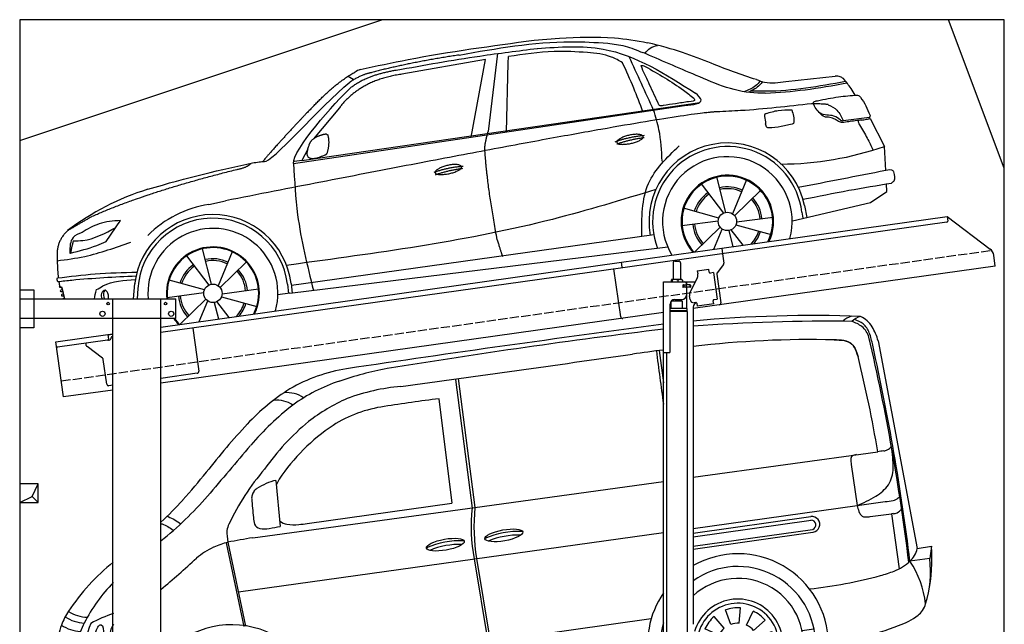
# Model space of a CAD drawing. Extents: x 199 to 6000, y -625 to 5400.
# Tile 3 of 3: x 199 to 5500, y 2144 to 5400. Entities that reach past the tile are written whole.
import ezdxf

# ---------------------------------------------------------------- set-up
doc = ezdxf.new("R2010")
doc.units = 0
doc.header["$LTSCALE"] = 10
doc.header["$MEASUREMENT"] = 0
doc.linetypes.add('GEN3', pattern=[6.25, 5, -1.25])
doc.layers.get('0').update_dxf_attribs({"linetype": 'CONTINUOUS'})
for name, color, linetype in [('3', 6, 'GEN3'), ('BREAKTHROUGH', 1, 'CONTINUOUS'), ('CAR', 1, 'CONTINUOUS'), ('SICHTBARE_KANTEN_DIN_', 7, 'CONTINUOUS')]:
    doc.layers.add(name, color=color, linetype=linetype)
doc.layers.add('AM_0', color=7, linetype='CONTINUOUS', lineweight=30)

# ---------------------------------------------------------------- blocks, each defined once
blk = doc.blocks.new('car_150_')
at = {"layer": 'CAR'}
for p, q in [((6993.7, 5277.2), (7129.2, 5288.8)), ((6796.4, 5203.8), (6750.1, 4783)), ((6731.9, 5170.4), (6283.3, 5089.2)), ((6657.9, 4752.4), (6731.9, 5170.4)), ((6848, 4782.8), (6853.7, 5152.6)), ((6853.7, 5152.6), (6855.4, 5188)), ((8349.8, 5065.2), (8614.8, 5095.9)), ((5993.7, 5075.5), (6021.3, 5060)), ((5703.5, 4603.8), (7806, 4931.3)), ((5748.6, 4619.9), (7887.1, 4949.3)), ((5948.1, 4905.6), (5809.7, 4736.5)), ((8659.8, 4857.1), (8801.1, 4877.5)), ((8805, 4869.2), (8883.2, 4720.4)), ((8891.2, 4589.9), (8883.2, 4720.4)), ((5780.5, 4681.2), (5748.6, 4619.9)), ((5748.6, 4619.9), (5707.7, 4614.5)), ((7897.5, 4510.1), (8019.3, 4353.9)), ((8033.2, 4358.3), (7982.9, 4548.5)), ((8143.1, 4534), (8068.7, 4350.5)), ((8898.1, 4478.2), (8895.6, 4518.3)), ((8079.5, 4340.6), (8219, 4479.2)), ((8810.7, 4417.6), (8898.1, 4478.2)), ((5249.2, 4379.1), (5338.8, 4399.4)), ((8391.6, 4316.2), (8810.7, 4417.6)), ((7994.7, 4327.2), (7804.9, 4378.7)), ((8442.3, 4361.7), (8446.4, 4329.7)), ((8455.6, 4397.8), (8469.1, 4334.6)), ((7795.4, 4285.5), (7991.5, 4312.9)), ((8286.5, 4333.3), (8090.4, 4305.9)), ((4697.5, 4174.8), (4774.2, 4288.5)), ((8002.4, 4278.2), (7867.9, 4144.6)), ((7969.2, 4159.6), (8013.2, 4268.3)), ((8048.7, 4260.5), (8071.6, 4173.8)), ((8127.2, 4182.1), (8062.7, 4264.8)), ((8087.2, 4291.6), (8277, 4240.1)), ((7646, 4233.7), (5761.2, 3956.2)), ((5267.2, 3949.5), (5216.9, 4139.6)), ((5689.3, 3904.2), (7721.3, 4169.7)), ((5131.5, 4101.3), (5253.2, 3945.1)), ((5377, 4125.1), (5302.6, 3941.6)), ((5313.4, 3931.7), (5452.9, 4070.3)), ((5734.4, 4063.7), (5670.2, 4054.4)), ((4463, 3925.5), (4449.3, 3931.7)), ((4478.1, 3864), (4463, 3925.5)), ((4848.5, 3866.9), (4853.3, 3950.1)), ((4871, 3924.2), (4867.7, 3867.1)), ((5228.7, 3918.3), (5038.9, 3969.8)), ((5520.5, 3924.4), (5324.3, 3897.1)), ((5676.1, 3953), (5682.6, 3903)), ((5695.3, 3956.7), (5702.3, 3904.6)), ((5761.2, 3956.2), (5696.7, 3946.7)), ((5029.4, 3876.7), (5225.5, 3904)), ((5236.4, 3869.4), (5098.3, 3732.1)), ((5321.2, 3882.8), (5511, 3831.3)), ((5689.3, 3904.2), (5624.9, 3894.7)), ((5693.6, 3903), (5693.4, 3904.4)), ((5201.8, 3747.5), (5247.2, 3859.5)), ((5282.7, 3851.6), (5306.1, 3763)), ((5362.6, 3771.4), (5296.6, 3856))]:
    blk.add_line(p, q, dxfattribs=at)
for centre in [(8041, 4309.4), (5274.9, 3900.5)]:
    blk.add_circle(centre, 49.6, dxfattribs=at)
for centre, radius, start, end in [((6122, 4949.8), 174.5, 111.2882, 121.9546), ((8042.2, 4309.4), 422.7, 12.065, 190.707), ((8307.4, 6330.9), 1710.3, 270.6601, 289.6726), ((8042.2, 4309.4), 403.4, 7.4461, 201.5292), ((8041, 4309.4), 348.9, 345.0424, 211.6777), ((8041, 4309.4), 249, 334.6275, 221.995), ((8041, 4309.4), 244.1, 333.8517, 222.7626), ((5356.2, 3104.6), 1422.1, 107.8766, 127.519), ((8041, 4309.4), 186.2, 124.7762, 163.2667), ((8041, 4309.4), 176.5, 124.6018, 163.1816), ((8041, 4309.4), 186.2, 64.7762, 103.2667), ((8041, 4309.4), 176.5, 64.6018, 103.1816), ((8041, 4309.4), 176.5, 4.6018, 43.1816), ((8041, 4309.4), 186.2, 4.7762, 43.2667), ((5347.7, 3787.7), 599.5, 99.4563, 135.2463), ((5274.9, 3900.5), 424.2, 7.6054, 174.1435), ((5274.9, 3900.5), 404.6, 7.4461, 176.652), ((8041, 4309.4), 186.2, 184.7762, 223.2667), ((8041, 4309.4), 176.5, 184.6018, 223.1816), ((5274.9, 3900.5), 350, 344.7595, 185.4081), ((8041, 4309.4), 176.5, 316.6896, 343.1816), ((8041, 4309.4), 186.2, 320.3371, 343.2667), ((5274.9, 3900.5), 250, 334.2204, 187.3999), ((5274.9, 3900.5), 246.4, 333.6424, 187.5031), ((5274.9, 3900.5), 186.2, 64.7762, 103.2667), ((5274.9, 3900.5), 186.2, 124.7762, 163.2667), ((5274.9, 3900.5), 176.5, 124.6018, 163.1816), ((5274.9, 3900.5), 176.5, 64.6018, 103.1816), ((5274.9, 3900.5), 186.2, 4.7762, 43.2667), ((5274.9, 3900.5), 176.5, 4.6018, 43.1816), ((5274.9, 3900.5), 186.2, 184.7762, 223.2667), ((5274.9, 3900.5), 176.5, 184.6018, 223.1816), ((5274.9, 3900.5), 176.5, 315.6124, 343.1816), ((5274.9, 3900.5), 186.2, 319.3932, 343.2667), ((5274.9, 3900.5), 250, 213.2019, 222.6786), ((5274.9, 3900.5), 246.4, 213.7482, 223.2566), ((5274.9, 3900.5), 350, 217.4387, 217.626)]:
    blk.add_arc(centre, radius, start, end, dxfattribs=at)
for centre, major_axis, ratio, start_param, end_param in [((4699.7, 3882.5), (4.4, -29.4), 0.870747, 3.078863, 5.190641), ((4699.8, 3882.5), (-4.4, 29.6), 0.439627, 4.05108, 8.39242), ((4699.7, 3882.6), (4.4, -29.5), 0.784824, 3.019947, 3.143719)]:
    blk.add_ellipse(centre, major_axis=major_axis, ratio=ratio, start_param=start_param, end_param=end_param, dxfattribs=at)
for points, degree, knots in [([(7129.2, 5288.8), (7228.1, 5294.9), (7387.4, 5304.7), (7544.3, 5278.3), (7603.8, 5268.4)], 3, [0, 0, 0, 0, 296.050466, 476.332401, 476.332401, 476.332401, 476.332401]), ([(6058.7, 5112.4), (6144.2, 5131.5), (6453.2, 5200.5), (6766.8, 5245), (6993.6, 5277.2)], 3, [0, 0, 0, 0, 262.813629, 949.636575, 949.636575, 949.636575, 949.636575]), ([(6590.3, 5194.3), (6790.1, 5231.4), (7055.2, 5280.6), (7323.2, 5267.8), (7389.2, 5264.7)], 3, [0, 0, 0, 0, 605.994997, 803.781644, 803.781644, 803.781644, 803.781644]), ([(7010.2, 5233), (7130.8, 5242.4), (7438, 5266.3), (7702.5, 5100), (7863.2, 4999)], 3, [0, 0, 0, 0, 355.261483, 904.814862, 904.814862, 904.814862, 904.814862]), ([(7389.2, 5264.7), (7420.8, 5260.7), (7486.1, 5252.6), (7547.1, 5227.9), (7578.6, 5215.1)], 3, [0, 0, 0, 0, 95.129403, 196.544102, 196.544102, 196.544102, 196.544102]), ([(7590.1, 5210.4), (7598.8, 5221.2), (7616.6, 5243), (7643.8, 5250.6), (7657.5, 5254.4)], 3, [0, 0, 0, 0, 40.483158, 82.304269, 82.304269, 82.304269, 82.304269]), ([(8191, 5074.7), (8107.9, 5098.3), (7930.3, 5167), (7746.4, 5237.4), (7603.8, 5268.4)], 3, [5.571538, 5.571538, 5.571538, 5.571538, 32.165526, 64.936902, 64.936902, 64.936902, 64.936902]), ([(6252.1, 5110.1), (6401.8, 5138.2), (6653.7, 5185.6), (6907.8, 5219.4), (7011, 5233.1)], 3, [0, 0, 0, 0, 456.745059, 768.877533, 768.877533, 768.877533, 768.877533]), ([(7280.4, 5213.4), (7220.4, 5216.3), (7078, 5223.2), (6937, 5200.9), (6855.4, 5188)], 3, [0, 0, 0, 0, 179.578451, 426.729981, 426.729981, 426.729981, 426.729981]), ([(7469.5, 5159.8), (7450.1, 5170.8), (7392.1, 5203.7), (7325, 5209.6), (7280.4, 5213.4)], 3, [0, 0, 0, 0, 66.345015, 198.470892, 198.470892, 198.470892, 198.470892]), ([(8238.8, 5002.4), (8225.9, 5001.9), (8097.3, 4997.4), (7874.9, 5091.2), (7673.8, 5175.3), (7578.6, 5215.1)], 3, [0, 0, 0, 0, 38.601997, 385.248101, 697.121472, 697.121472, 697.121472, 697.121472]), ([(7582.2, 4896.4), (7565.7, 4939), (7531.3, 5028.2), (7490.7, 5114.7), (7469.5, 5159.8)], 3, [0, 0, 0, 0, 136.989327, 286.582756, 286.582756, 286.582756, 286.582756]), ([(7575.1, 5131.1), (7572.7, 5136.8), (7566.4, 5151.1), (7582.7, 5144.2), (7592.5, 5140)], 3, [0, 0, 0, 0, 14.214257, 36.026738, 36.026738, 36.026738, 36.026738]), ([(7668, 4935.3), (7650.2, 4969.8), (7620.8, 5036.6), (7588.5, 5099.8), (7575.1, 5131.1)], 3, [2.591518, 2.591518, 2.591518, 2.591518, 14.396583, 24.038621, 24.038621, 24.038621, 24.038621]), ([(7592.5, 5140), (7663.4, 5100.7), (7754.6, 5050.2), (7836.7, 4986.2), (7855.1, 4971.8)], 3, [0, 0, 0, 0, 242.296972, 312.074439, 312.074439, 312.074439, 312.074439]), ([(8659.2, 5083.2), (8653.8, 5087.2), (8640.8, 5096.8), (8624.4, 5096.2), (8614.8, 5095.9)], 3, [0, 0, 0, 0, 19.609343, 47.348199, 47.348199, 47.348199, 47.348199]), ([(8213.4, 5067), (8204.8, 5057.5), (8180.8, 5030.7), (8147.4, 5016.7), (8125.8, 5007.6)], 3, [0, 0, 0, 0, 37.936628, 106.922734, 106.922734, 106.922734, 106.922734]), ([(8224.6, 5063.8), (8219.5, 5057.3), (8207.5, 5042.1), (8182.3, 5022), (8161, 5011.9), (8149.7, 5006.6)], 3, [0, 0, 0, 0, 24.71914, 58.083873, 95.394075, 95.394075, 95.394075, 95.394075]), ([(8163.6, 5014.3), (8190.3, 5013.8), (8360.5, 5010.7), (8528.5, 5042.5), (8670.3, 5069.3)], 3, [0, 0, 0, 0, 79.824219, 510.28314, 510.28314, 510.28314, 510.28314]), ([(8191, 5074.7), (8205.8, 5069.3), (8256.7, 5050.7), (8311.1, 5059.2), (8349.8, 5065.2)], 3, [0, 0, 0, 0, 46.804205, 160.961784, 160.961784, 160.961784, 160.961784]), ([(8240.9, 5001), (8312.1, 5006.7), (8458.8, 5018.5), (8603.3, 5046.3), (8677.8, 5060.7)], 3, [0, 0, 0, 0, 213.973217, 441.202015, 441.202015, 441.202015, 441.202015]), ([(8723.8, 4994.4), (8716.5, 5006.5), (8697.8, 5038.1), (8673.9, 5066), (8659.2, 5083.2)], 3, [0, 0, 0, 0, 42.278278, 110.016544, 110.016544, 110.016544, 110.016544]), ([(7806, 4931.3), (7851.9, 4937.1), (7921.3, 4946), (7877.9, 4985.6), (7863.2, 4999)], 3, [0, 0, 0, 0, 93.644646, 141.842533, 141.842533, 141.842533, 141.842533]), ([(8521.1, 4963.5), (8558.7, 4971.4), (8629.4, 4986.3), (8701.3, 4992.4), (8734.9, 4995.3)], 3, [0, 0, 0, 0, 115.283952, 216.335245, 216.335245, 216.335245, 216.335245]), ([(8734.9, 4995.3), (8735.5, 4995.3), (8742.3, 4994.7), (8774, 4959.5), (8789.9, 4921.4), (8803.6, 4888.9)], 3, [0, 0, 0, 0, 1.734697, 20.495648, 128.700618, 128.700618, 128.700618, 128.700618]), ([(7690.7, 4930.9), (7682.9, 4929), (7673.3, 4926.7), (7668.9, 4934), (7668, 4935.3)], 3, [0, 0, 0, 0, 20.033107, 24.561149, 24.561149, 24.561149, 24.561149]), ([(7827.4, 4952.7), (7804.1, 4948.8), (7758.6, 4941.2), (7712.9, 4934.3), (7690.7, 4930.9)], 3, [0, 0, 0, 0, 70.948783, 138.444185, 138.444185, 138.444185, 138.444185]), ([(7855.1, 4971.8), (7856.9, 4969.4), (7866.6, 4956.8), (7844.9, 4954.5), (7827.4, 4952.7)], 3, [0, 0, 0, 0, 8.218705, 42.579443, 42.579443, 42.579443, 42.579443]), ([(8489.1, 4946.9), (8362.2, 4931.3), (8192.7, 4910.5), (8022.3, 4901.3), (7979.4, 4899)], 3, [0, 0, 0, 0, 383.276615, 511.9713, 511.9713, 511.9713, 511.9713]), ([(8499.4, 4953.2), (8499.6, 4954.1), (8500.1, 4956.8), (8502.7, 4957.8), (8504.4, 4958.4)], 3, [0, 0, 0, 0, 2.821477, 7.666518, 7.666518, 7.666518, 7.666518]), ([(8514.3, 4920.1), (8507.6, 4929.7), (8500.3, 4940.1), (8499.5, 4952.2), (8499.4, 4953.2)], 3, [0, 0, 0, 0, 33.566473, 36.446484, 36.446484, 36.446484, 36.446484]), ([(8504.4, 4958.4), (8507.8, 4959.8), (8513.2, 4962), (8519, 4963.1), (8521.1, 4963.5)], 3, [0, 0, 0, 0, 10.993467, 17.505662, 17.505662, 17.505662, 17.505662]), ([(8578.5, 4942.4), (8595.8, 4933.8), (8633.1, 4915.4), (8650.5, 4877.5), (8659.8, 4857.1)], 3, [0, 0, 0, 0, 56.143574, 121.02194, 121.02194, 121.02194, 121.02194]), ([(7687.8, 4631.1), (7684.2, 4688.1), (7678.4, 4781.5), (7650.4, 4870.6), (7639.4, 4905.3)], 3, [0, 0, 0, 0, 170.454794, 279.374153, 279.374153, 279.374153, 279.374153]), ([(8245.8, 4892.2), (8242.8, 4891.2), (8235.4, 4888.9), (8236.5, 4880.8), (8237.1, 4876.1)], 3, [0, 0, 0, 0, 8.69426, 20.870259, 20.870259, 20.870259, 20.870259]), ([(8244.9, 4892.1), (8266.5, 4899), (8311.3, 4913.4), (8358.3, 4912.8), (8382.6, 4912.4)], 3, [0, 0, 0, 0, 67.706114, 140.005181, 140.005181, 140.005181, 140.005181]), ([(8382.6, 4912.4), (8386.9, 4901.5), (8396, 4877.8), (8394.2, 4852.5), (8393.3, 4838.9)], 3, [0, 0, 0, 0, 34.900949, 75.090232, 75.090232, 75.090232, 75.090232]), ([(8645.2, 4860.1), (8634.4, 4868.9), (8603, 4892.4), (8542.9, 4879.7), (8521, 4910.7), (8514.3, 4920.1)], 3, [0.658544, 0.658544, 0.658544, 0.658544, 4.748765, 12.290755, 15.589596, 15.589596, 15.589596, 15.589596]), ([(8581.1, 4874.9), (8574.1, 4874.8), (8553.6, 4874.6), (8539.3, 4890.4), (8529.9, 4900.7)], 3, [0, 0, 0, 0, 20.376363, 59.606847, 59.606847, 59.606847, 59.606847]), ([(8803.6, 4888.9), (8804.6, 4886.7), (8806.7, 4882.3), (8803, 4879.1), (8801.1, 4877.5)], 3, [0, 0, 0, 0, 6.560892, 13.117252, 13.117252, 13.117252, 13.117252]), ([(8260.3, 4814.7), (8256.8, 4815.3), (8246, 4817.1), (8244, 4829), (8242.7, 4837)], 3, [0, 0, 0, 0, 9.934216, 31.059147, 31.059147, 31.059147, 31.059147]), ([(8393.3, 4838.9), (8371.3, 4832.7), (8327.5, 4820.2), (8282.1, 4816.4), (8259.4, 4814.5)], 3, [0, 0, 0, 0, 68.25117, 136.398239, 136.398239, 136.398239, 136.398239]), ([(8629.7, 4855.7), (8623.1, 4860), (8608.2, 4869.6), (8590.8, 4873), (8581.1, 4874.9)], 3, [0, 0, 0, 0, 23.382166, 52.652276, 52.652276, 52.652276, 52.652276]), ([(8664.2, 4847.7), (8660, 4847.2), (8647.9, 4845.9), (8636.9, 4851.8), (8629.7, 4855.7)], 3, [0, 0, 0, 0, 12.334473, 36.077303, 36.077303, 36.077303, 36.077303]), ([(8645.2, 4860.1), (8647, 4858.9), (8651.5, 4856.3), (8656.7, 4856.7), (8659.8, 4857.1)], 3, [0.11133, 0.11133, 0.11133, 0.11133, 0.733961, 1.64284, 1.64284, 1.64284, 1.64284]), ([(8752.5, 4860.5), (8727.9, 4857.2), (8698.8, 4853.2), (8669.8, 4848.6), (8664.2, 4847.7)], 3, [0, 0, 0, 0, 7.10149, 8.807008, 8.807008, 8.807008, 8.807008]), ([(8759.3, 4861.5), (8751.5, 4860.6), (8734.7, 4858.6), (8743.2, 4843.3), (8747.8, 4835.1)], 3, [0, 0, 0, 0, 18.78232, 40.52492, 40.52492, 40.52492, 40.52492]), ([(8747.8, 4835.1), (8762.5, 4811.6), (8789.4, 4768.5), (8811, 4722.5), (8820.8, 4701.6)], 3, [0, 0, 0, 0, 83.27798, 152.299671, 152.299671, 152.299671, 152.299671]), ([(8757.3, 4861.2), (8766.9, 4862.5), (8782.9, 4864.6), (8798.7, 4867.9), (8805, 4869.2)], 3, [0, 0, 0, 0, 29.138804, 48.348385, 48.348385, 48.348385, 48.348385]), ([(7442.5, 4729.7), (7440.4, 4737.7), (7458.8, 4757), (7537.7, 4789), (7634.5, 4769.9), (7553.7, 4725.9), (7469.8, 4714.2), (7444.6, 4721.7), (7442.5, 4729.7)], 5, [0, 0, 0, 0, 0, 0, 0.300106, 0.500106, 0.700106, 1, 1, 1, 1, 1, 1]), ([(7581.1, 4224.1), (7579.8, 4324.9), (7577.1, 4516.8), (7713.1, 4650.8), (7777.7, 4714.5)], 3, [0, 0, 0, 0, 288.299349, 549.189347, 549.189347, 549.189347, 549.189347]), ([(5483, 4604.3), (5494.7, 4606.5), (5516.1, 4610.4), (5537.7, 4612.2), (5547.5, 4613)], 3, [0, 0, 0, 0, 35.619977, 65.088393, 65.088393, 65.088393, 65.088393]), ([(5703.5, 4603.8), (5709.3, 4511.2), (5723.7, 4280), (5781.3, 4055.4), (5815.9, 3920.7)], 3, [0, 0, 0, 0, 277.59112, 693.570767, 693.570767, 693.570767, 693.570767]), ([(6465.7, 4559.3), (6463.6, 4567.3), (6482, 4586.6), (6560.8, 4618.6), (6657.6, 4599.5), (6576.9, 4555.6), (6492.9, 4543.8), (6467.7, 4551.3), (6465.7, 4559.3)], 5, [0, 0, 0, 0, 0, 0, 0.300106, 0.500106, 0.700106, 1, 1, 1, 1, 1, 1]), ([(8935.7, 4582.7), (8934.4, 4584.7), (8925.5, 4598.3), (8907, 4593.8), (8891.2, 4589.9)], 3, [0, 0, 0, 0, 6.947087, 47.332504, 47.332504, 47.332504, 47.332504]), ([(8922.6, 4523), (8927.9, 4526.8), (8946.9, 4540.2), (8940.4, 4564.9), (8935.7, 4582.7)], 3, [0, 0, 0, 0, 18.607322, 66.126339, 66.126339, 66.126339, 66.126339]), ([(8446.2, 4431.7), (8528.5, 4449), (8686.8, 4482.3), (8846.1, 4509.8), (8922.6, 4523)], 3, [0, 0, 0, 0, 252.396589, 485.064773, 485.064773, 485.064773, 485.064773]), ([(7654.8, 4478.5), (7470.6, 4420.5), (6844.5, 4223.3), (6193.7, 4129.8), (5734.4, 4063.7)], 3, [0, 0, 0, 0, 579.00444, 1967.110779, 1967.110779, 1967.110779, 1967.110779]), ([(4521.8, 4177.7), (4538.5, 4177.9), (4619.5, 4178.7), (4691.9, 4219.3), (4749.3, 4251.6)], 3, [0, 0, 0, 0, 49.860743, 241.440865, 241.440865, 241.440865, 241.440865]), ([(4774.2, 4288.5), (4734.9, 4285.3), (4660.9, 4279.4), (4597.6, 4240.9), (4567.9, 4222.9)], 3, [0, 0, 0, 0, 116.380747, 219.102854, 219.102854, 219.102854, 219.102854]), ([(4567.9, 4222.9), (4549.3, 4215.3), (4503.1, 4196.4), (4503, 4144.5), (4502.9, 4113.4)], 3, [0, 0, 0, 0, 55.914644, 138.985336, 138.985336, 138.985336, 138.985336]), ([(4435.2, 4069.4), (4484.9, 4076.4), (4620.6, 4095.5), (4749.3, 4143.2), (4831, 4173.4)], 3, [0, 0, 0, 0, 150.106975, 410.193991, 410.193991, 410.193991, 410.193991]), ([(4506.8, 4110.9), (4554.4, 4123.4), (4619.5, 4140.5), (4680.9, 4167.5), (4697.5, 4174.8)], 3, [0, 0, 0, 0, 147.159719, 201.348086, 201.348086, 201.348086, 201.348086]), ([(4434.3, 4093), (4435.5, 4060.6), (4436.9, 4022.1), (4441.6, 3983.8), (4442.4, 3977.7)], 3, [0, 0, 0, 0, 97.108013, 115.616313, 115.616313, 115.616313, 115.616313]), ([(4502.9, 4113.4), (4502.8, 4112.3), (4502.6, 4109.8), (4505.2, 4110.5), (4506.8, 4110.9)], 3, [0, 0, 0, 0, 2.598862, 6.284951, 6.284951, 6.284951, 6.284951]), ([(4439.9, 3955.5), (4438, 3959.3), (4434.5, 3966.3), (4436.7, 3973.7), (4437.7, 3977.1)], 3, [0, 0, 0, 0, 12.224254, 22.465372, 22.465372, 22.465372, 22.465372]), ([(4437.7, 3977.1), (4505, 3985.7), (4647.1, 4004), (4790.2, 4009.1), (4865.6, 4011.8)], 3, [0, 0, 0, 0, 203.297538, 429.475842, 429.475842, 429.475842, 429.475842]), ([(4860.2, 3989.6), (4745.2, 3983.2), (4604.7, 3975.4), (4465.2, 3958.6), (4439.9, 3955.5)], 3, [0, 0, 0, 0, 345.382791, 421.716813, 421.716813, 421.716813, 421.716813]), ([(4452, 3925), (4451.6, 3925.3), (4449.8, 3926.3), (4449.6, 3929.2), (4449.4, 3931.1), (4449.3, 3931.7)], 3, [0, 0, 0, 0, 1.427923, 5.828292, 7.478143, 7.478143, 7.478143, 7.478143]), ([(4455.1, 3908.2), (4455.8, 3910.1), (4457.4, 3914.2), (4466.6, 3914.3), (4462.3, 3926.1), (4455.8, 3925.4), (4452, 3925)], 3, [0, 0, 0, 0, 5.656821, 12.3267, 20.012637, 30.346325, 30.346325, 30.346325, 30.346325]), ([(4648.5, 3915.5), (4659.8, 3922.6), (4721.6, 3961.3), (4796, 3967.3), (4856.8, 3972.2)], 3, [0, 0, 0, 0, 39.727462, 217.617343, 217.617343, 217.617343, 217.617343]), ([(4457.8, 3901.6), (4457.4, 3901.8), (4455.6, 3902.8), (4455.4, 3905.7), (4455.1, 3907.7), (4455.1, 3908.2)], 3, [0, 0, 0, 0, 1.427923, 5.828292, 7.478143, 7.478143, 7.478143, 7.478143]), ([(4461, 3884.9), (4461.7, 3886.7), (4463.2, 3890.7), (4472.4, 3890.8), (4468.1, 3902.7), (4461.5, 3902), (4457.8, 3901.6)], 3, [0, 0, 0, 0, 5.495934, 12.165813, 19.85175, 30.185438, 30.185438, 30.185438, 30.185438]), ([(4463.7, 3878.2), (4463.2, 3878.5), (4461.5, 3879.5), (4461.3, 3882.4), (4461, 3884.3), (4461, 3884.9)], 3, [0, 0, 0, 0, 1.427923, 5.828292, 7.478143, 7.478143, 7.478143, 7.478143]), ([(4467.9, 3864), (4468.3, 3864.8), (4470.3, 3867.4), (4478.3, 3867.4), (4474, 3879.3), (4467.4, 3878.6), (4463.7, 3878.2)], 3, [2.682731, 2.682731, 2.682731, 2.682731, 5.656821, 12.3267, 20.012637, 30.346325, 30.346325, 30.346325, 30.346325])]:
    blk.add_open_spline(points, degree=degree, knots=knots, dxfattribs=at)
for points, degree in [([(6590.3, 5194.3), (6342.2, 5155.3), (6121.6, 5097.1)], 2), ([(7639.4, 4905.3), (7594.8, 5000.9), (7550.3, 5096.5), (7505.7, 5192.1)], 3), ([(5803.2, 4907.4), (5922.7, 5036.5), (6029.7, 5097.9)], 2), ([(6284.4, 5088.8), (6061.8, 5056.7), (5948.1, 4905.6)], 2), ([(6123.2, 5096.2), (6065.8, 5086.5), (6002.6, 5043)], 2), ([(6013, 5017.6), (6096.2, 5083.6), (6251.3, 5110.3)], 2), ([(5547.5, 4613), (5577.3, 4598.4), (5843.2, 4907.6), (6002.6, 5043)], 3), ([(5703.8, 4603.3), (5695, 4674.1), (5922.8, 4934.4), (6013, 5017.6)], 3), ([(8578.5, 4942.4), (8576.8, 4945.2), (8489.1, 4946.9)], 2), ([(7979.4, 4899), (7725, 4888.3), (5338.8, 4399.4)], 2), ([(5803.2, 4907.4), (5732.5, 4835), (5644.3, 4736.7), (5532.9, 4612.6), (5539.4, 4612.3)], 4), ([(8237.1, 4876.1), (8239, 4863.1), (8240.8, 4850), (8242.7, 4837)], 3), ([(8805, 4869.2), (8803.7, 4871.9), (8802.4, 4874.7), (8801.1, 4877.5)], 3), ([(6732.8, 4687.3), (6731.1, 4718.4), (6750.1, 4783)], 2), ([(5785.9, 4700), (5794.1, 4735.6), (5837.6, 4753)], 2), ([(5837.6, 4753), (5865, 4763.1), (5877.9, 4763.9)], 2), ([(5877.9, 4763.9), (5884.9, 4758.8), (5887.3, 4759.1)], 2), ([(5883.9, 4659.5), (5901.1, 4713.7), (5887.3, 4759.1)], 2), ([(7432.9, 4733.6), (7502, 4760.2), (7591.2, 4770)], 2), ([(7441.9, 4722), (7513, 4747.3), (7590.2, 4757.9)], 2), ([(5871.8, 4649.8), (5747.2, 4591.7), (5785.9, 4700)], 2), ([(6803, 4201), (6743.7, 4508.9), (6732.8, 4687.3)], 2), ([(5871.8, 4649.8), (5877.4, 4652.5), (5883.9, 4659.5)], 2), ([(4622.5, 4310.5), (4903.3, 4440.5), (5399.6, 4569.1)], 2), ([(4919.6, 4458.1), (5131.9, 4523.6), (5319.2, 4569), (5483, 4604.3)], 3), ([(5399.6, 4569.1), (5453.7, 4579.5), (5474.4, 4601.9)], 2), ([(6460.2, 4561.7), (6532.3, 4589.4), (6615.8, 4595.9)], 2), ([(6467.2, 4548.7), (6538.3, 4574), (6615.5, 4584.7)], 2), ([(8891.2, 4589.9), (8734.4, 4558.1), (8577.5, 4526.3), (8420.6, 4494.5)], 3), ([(4622.5, 4310.5), (4492.9, 4233.7)], 1), ([(4492.9, 4233.7), (4430.6, 4178.8), (4434.3, 4093)], 2), ([(6803, 4201), (6822.6, 4138.3), (6831.4, 4112.8)], 2), ([(4521.8, 4177.7), (4507.9, 4132), (4508.6, 4113.8)], 2), ([(4508.6, 4113.8), (4511.9, 4114.1), (4510.2, 4111.7)], 2), ([(4445.5, 3956.2), (4446.7, 3948), (4448, 3939.9), (4449.3, 3931.7)], 3), ([(4637.5, 3865.3), (4639.1, 3881.6), (4643.8, 3898.6), (4648.5, 3915.5)], 3)]:
    blk.add_open_spline(points, degree=degree, dxfattribs=at)
blk = doc.blocks.new('Van210_OG')
at = {"layer": 'CAR'}
for p, q in [((42284.5, 5794.3), (42494.5, 4676.3)), ((41105.3, 5742.6), (41128.4, 5569.5)), ((40008.3, 5587.4), (40098.9, 4893.4)), ((40022.9, 5591.3), (40113.5, 4897.3)), ((39920.2, 5483.5), (39989.6, 4921.7)), ((41288.4, 5060.3), (42281.9, 5198.1)), ((42139.7, 5129.2), (42171, 4908.2)), ((39042.7, 5042.4), (39065.7, 4795.8)), ((40113.5, 4897.3), (41128.4, 5038.1)), ((42171, 4908.2), (42322, 4929.2)), ((38917.5, 4734.3), (40113.5, 4897.3)), ((39210.5, 4810.6), (39989.6, 4921.7)), ((41288.4, 4785.1), (42171, 4908.2)), ((41288.4, 4759.5), (41921.1, 4848.4)), ((41288.4, 4739.9), (41922.9, 4829.1)), ((42241.7, 4848.2), (42355.2, 4863.1)), ((42365.8, 4864.3), (42355.4, 4863.1)), ((42355.4, 4863.1), (42397.6, 4567.6)), ((41288.4, 4689.3), (41931.3, 4779.7)), ((38840.5, 4443.7), (41128.4, 4762.8)), ((41288.4, 4673.7), (41932.9, 4764.2)), ((38774.1, 4708.1), (38869.1, 4257.1)), ((38783.7, 4710.7), (38878.9, 4258.7)), ((42494.5, 4676.3), (42570.9, 4689.3)), ((42570.9, 4689.3), (42562, 4622)), ((40110.3, 4620.6), (40183.7, 4176)), ((40122.1, 4622.8), (40195.5, 4177.6)), ((42562, 4622), (42455.4, 4607.7)), ((41536.7, 4274.2), (41542.5, 4357.2)), ((39216.5, 4040.4), (41062, 4299)), ((41455.3, 4246.9), (41400.7, 4309.7)), ((41490.5, 4267.7), (41462.1, 4345.9)), ((41576.3, 4264), (41611.5, 4339.4)), ((41427.2, 4209.7), (41351.8, 4244.8)), ((41613.6, 4235.9), (41676.4, 4290.4)), ((41875.2, 4235.7), (41937.8, 4244.5)), ((41634.4, 4200.6), (41712.5, 4229.1)), ((41111.5, 4143.2), (41128.4, 4145.6)), ((41416.9, 4170.1), (41334, 4175.9)), ((41640.9, 4154.4), (41723.8, 4148.6)), ((39279.5, 3886.1), (41043.7, 4134)), ((41423.4, 4123.9), (41345.3, 4095.4)), ((41444.2, 4088.6), (41381.4, 4034)), ((41630.6, 4114.8), (41706, 4079.6)), ((39222.3, 3786.6), (41126.7, 4054.3)), ((41481.5, 4060.5), (41458.3, 4010.9)), ((41521.1, 4050.3), (41518.9, 4019.4)), ((41567.3, 4056.8), (41577.9, 4027.7)), ((41602.5, 4077.5), (41638.5, 4036.2)), ((38813, 3892.2), (38818.8, 3975.2)), ((38731.5, 3864.9), (38676.9, 3927.7)), ((38766.7, 3885.7), (38738.3, 3963.9)), ((38852.6, 3881.9), (38887.7, 3957.3)), ((37883.3, 3904.3), (37899.6, 3850.4)), ((38889.8, 3853.8), (38952.6, 3908.4)), ((39148.5, 3867.3), (39210.4, 3876)), ((38703.4, 3827.6), (38628, 3862.8)), ((38910.6, 3818.6), (38988.8, 3847.1)), ((38693.2, 3788), (38610.2, 3793.8)), ((38917.1, 3772.4), (39000.1, 3766.6)), ((38423.7, 3739.5), (38454.2, 3743.8)), ((38699.7, 3741.8), (38621.5, 3713.4)), ((38906.8, 3732.8), (38982.2, 3697.6)), ((38720.4, 3706.6), (38657.6, 3652)), ((38757.7, 3678.5), (38734.2, 3628)), ((38797.3, 3668.3), (38795.1, 3636.6)), ((38843.5, 3674.7), (38854.4, 3644.9)), ((38878.8, 3695.5), (38915.3, 3653.5))]:
    blk.add_line(p, q, dxfattribs=at)
for centre in [(41528.9, 4162.2), (38805.1, 3780.2)]:
    blk.add_circle(centre, 49.9, dxfattribs=at)
for centre, radius, start, end in [((54895.3, -98307.8), 105097.5, 97.52689, 98.466131), ((41924, -772.4), 6703.6, 87.72813, 95.44056), ((42006.3, -3472.9), 9373.6, 89.16533, 94.39229), ((42171.1, 5817.9), 113.4, 105.4869, 132.8758), ((42220.2, 5816.4), 113.7, 105.5227, 132.84), ((42055.8, 5663.3), 252, 55.8913, 69.7914), ((42069.2, 5697.9), 230.5, 54.6286, 67.2938), ((42124.7, 5790.3), 150.4, 32.4651, 64.3656), ((42134.7, 5801.9), 108.1, 19.7524, 51.0364), ((45662.5, -31179.6), 37313.9, 96.97939, 99.28709), ((42122.9, 5782.5), 116.1, 15.8283, 50.3201), ((41841.4, 5694.6), 420.4, 10.5281, 20.0004), ((41957.4, 5699.3), 340.6, 16.1943, 30.2797), ((41918.4, 508.8), 5292.9, 88.6039, 96.8361), ((42042.8, 5410.5), 389.7, 81.7249, 89.3292), ((42083.4, 5692.2), 105.1, 63.9725, 81.5422), ((42100.3, 5730.2), 63.5, 27.4601, 62.8127), ((31215.2, 3239.4), 11316.2, 6.91926, 13.15398), ((41991.2, -1308.7), 7106.7, 96.97354, 98.32498), ((73749.2, 9946.3), 32928.7, 187.33791, 187.84104), ((41930.7, 5643.8), 253.9, 15.0828, 27.1264), ((30262.4, 3103.9), 12285.4, 7.03105, 12.54044), ((1028, 288131.4), 285217.8, 277.795603, 278.048607), ((35604.2, 4080.8), 6770.6, 9.4987, 13.92232), ((39561.4, 4770.5), 885, 99.0442, 120.0996), ((39970.3, 3869.5), 1806.1, 100.5036, 109.0474), ((39656.7, 4739.4), 881.6, 108.0347, 126.3669), ((39724.7, 4568.5), 1142.3, 122.104, 137.0807), ((39103.6, 5362.1), 153.8, 55.0958, 96.4772), ((39818.9, 4417.8), 1136.5, 95.2544, 110.2682), ((39047.6, 5317.7), 157.4, 56.7316, 95.8432), ((39857.3, 4523.1), 1053.5, 114.2129, 127.3852), ((41309.3, -5311.5), 10884, 97.33241, 98.89768), ((40118.9, 4188.4), 1600, 127.9963, 139.2626), ((39724.3, 4749.8), 698.7, 98.1144, 122.4174), ((40091.8, 4317.2), 1360.9, 129.9668, 144.685), ((41774.4, 2666.3), 3938.6, 137.0939, 142.0721), ((39932.1, 4467), 1049.1, 123.722, 146.2062), ((112437.2, -57317.3), 96536.1, 139.613796, 139.826749), ((42447.7, 4040.4), 1169.5, 96.5425, 98.15), ((42306.2, 5266), 64.2, 277.3619, 294.8005), ((42296.9, 5275.6), 77, 298.1297, 319.854), ((41705.6, 5118), 659, 359.1653, 9.4271), ((42157.4, 5157.6), 20.8, 128.8111, 181.4048), ((42272.9, 5158), 136.3, 180.3702, 192.1925), ((42174.9, 5126.1), 56.7, 96.5697, 122.5765), ((39987.5, 4240.6), 1325.7, 139.3712, 154.6641), ((42200.5, 5106.9), 164.1, 328.0573, 0.5089), ((35852.4, 7337.5), 3604.1, 318.2569, 321.3726), ((39114.2, 4734.7), 317.2, 103.0313, 123.3806), ((39577.4, 4761.5), 592.4, 150.793, 154.0404), ((38969.9, 4948.4), 58.1, 141.483, 164.9741), ((38991.3, 4931.2), 85.6, 127.0961, 141.4563), ((42158.2, 5151.9), 224.3, 300.2464, 324.0208), ((37201.8, 6242.3), 1953.6, 308.7156, 318.9026), ((37327.3, 6026.2), 1630.5, 312.2531, 318.1174), ((38978.9, 4947.2), 67.2, 165.9859, 183.4562), ((72086.6, 7871.4), 33303.7, 185.04416, 185.21713), ((41942.6, 5491.6), 626.5, 291.3815, 301.6324), ((42241.4, 5590.1), 665.8, 276.9475, 280.6226), ((42351.3, 4998.6), 64.2, 281.6697, 310.1682), ((42343.3, 5014.4), 81.5, 307.2611, 314.5293), ((40972.2, 4794.7), 879.3, 173.4308, 191.423), ((41166.1, 4792.6), 1057.7, 174.3164, 189.2584), ((42431.9, 4967.1), 267.4, 192.7379, 199.8278), ((42241.1, 4898), 64.5, 199.5125, 218.8921), ((42349, 4941.2), 80.9, 297.3521, 319.5635), ((39063.1, 4849.4), 142.4, 182.5791, 197.1036), ((39116.7, 4891.7), 85.4, 230.98, 259.9904), ((41928.1, 4806.4), 42.3, 278.2272, 98.7697), ((41923.4, 4803.6), 25.6, 289.2044, 91.7062), ((42213.2, 4876), 29.1, 219.6564, 255.3808), ((42218.3, 4898.1), 51.7, 256.1662, 270.8539), ((42213.4, 5061.3), 215, 271.495, 277.5386), ((42359, 4935.1), 71.2, 275.4721, 292.4864), ((39096.5, 4766), 317.6, 178.5348, 190.0198), ((38894.1, 4757.5), 116.3, 154.2974, 171.7738), ((38962.3, 4822.8), 38.4, 203.2874, 260.0838), ((38981.6, 4929.9), 147.3, 259.8669, 279.8071), ((38884.9, 5597.8), 822.1, 278.5217, 282.7064), ((39140.2, 5025.7), 221.4, 259.995, 276.7337), ((39069.2, 5903.4), 1101.8, 275.0487, 277.3704), ((39971.2, -1644.2), 6464.9, 99.38059, 100.58421), ((40034.8, 4272.9), 445.8, 87.4963, 114.1135), ((40348.9, 4324.7), 443.9, 87.4384, 114.1713), ((40346.2, 4333.1), 415.8, 88.0948, 112.8117), ((38881.9, 4309.9), 412.6, 115.1235, 130.3732), ((38928.2, 4181.7), 548.4, 105.2723, 113.7475), ((40031.7, 4282.9), 416, 88.1007, 112.8057), ((42360.5, 4707.2), 137.5, 313.661, 347.0181), ((41715.7, 4617.2), 858.2, 347.854, 4.8153), ((34902.9, 8650.8), 5476.3, 310.0086, 312.6659), ((41529.5, 4161.9), 486.5, 0.2941, 119.7142), ((41988.3, 4551.7), 578, 342.5163, 6.9853), ((38897.5, 3697.7), 1163.6, 128.884, 146.5727), ((41529.5, 4162.7), 417.1, 358.9802, 125.3082), ((42276.4, 4804.4), 265.9, 290.5049, 312.3012), ((42028.2, 4320.8), 514.6, 6.3804, 33.8815), ((41528.9, 4162.2), 353.8, 344.6817, 132.8211), ((41644.4, 6937.5), 2493.5, 276.2404, 285.1715), ((42114.5, 5194), 687.8, 285.3836, 291.768), ((38788.5, 3879.9), 872.7, 135.3718, 153.0529), ((41529.5, 4161.9), 486.5, 145.5453, 193.949), ((41528.9, 4162.2), 242.3, 332.6867, 163.8187), ((41528.9, 4162.2), 219.8, 328.4192, 171.6769), ((41528.9, 4162.2), 195.4, 86, 110), ((42425.3, 4410.2), 118.7, 307.6073, 344.2637), ((38176.3, 4162.2), 305.9, 144.7529, 160.5564), ((38017.9, 4469.9), 194.7, 235.6454, 267.8432), ((38033, 4503.7), 197.4, 237.1587, 268.3368), ((38486.2, 3443.5), 939.5, 109.81, 117.9283), ((41528.9, 4162.2), 195.4, 131, 155), ((41528.9, 4162.2), 195.4, 41, 65), ((42268.4, 4625.3), 384.9, 289.0611, 306.7485), ((38299.4, 4118), 436.8, 160.4695, 175.1527), ((38007, 4447.8), 219.1, 237.0473, 265.5764), ((38401.4, 4075), 439.2, 152.8628, 166.9315), ((38415, 4107.9), 404.3, 155.822, 182.9446), ((38804.5, 3779.2), 487, 1.9912, 141.4539), ((41529.5, 4162.7), 417.1, 164.0643, 195.0668), ((41528.9, 4162.2), 112.2, 131, 155), ((41528.9, 4162.2), 112.2, 86, 110), ((41528.9, 4162.2), 112.2, 41, 65), ((41889.7, 5543.1), 1377.3, 282.8896, 291.4843), ((37987.7, 4381.5), 207.6, 236.1718, 266.1019), ((38805, 3780.3), 417.3, 0.8648, 156.0093), ((41528.9, 4162.2), 112.2, 356, 20), ((41528.9, 4162.2), 195.4, 356, 20), ((41728.2, 6081.5), 1938.5, 276.4677, 283.9932), ((38554.6, 4110), 691.9, 176.275, 189.7005), ((37973.7, 4309.6), 189.5, 234.7282, 268.1002), ((38542.8, 4080.1), 577, 170.5984, 178.9988), ((38073.1, 4599.7), 461.1, 262.411, 281.9101), ((40568.2, -5803.7), 10185.7, 101.60552, 102.15412), ((40619.6, 4263.5), 444.7, 191.3541, 212.902), ((40670.8, 4286.4), 487.6, 192.8889, 212.5743), ((41528.9, 4162.2), 195.4, 176, 200), ((41528.9, 4162.2), 112.2, 176, 200), ((37972.8, 4266.7), 176.6, 231.6029, 267.7557), ((38032.4, 4792.8), 705.7, 264.5908, 281.1102), ((38805.1, 3780.2), 353.8, 344.5466, 168.5515), ((41528.9, 4162.2), 242.3, 196.2936, 223.3133), ((41528.9, 4162.2), 219.8, 188.3231, 227.5808), ((41528.9, 4162.2), 112.2, 221, 245), ((41528.9, 4162.2), 112.2, 311, 335), ((41528.9, 4162.2), 195.4, 221, 233.781), ((41528.9, 4162.2), 112.2, 266, 290), ((41528.9, 4162.2), 195.4, 322.219, 335), ((37918.5, 3954), 60.5, 139.3674, 181.0159), ((37980.1, 4063.2), 128.2, 213.0349, 241.5078), ((38805.1, 3780.2), 242.3, 332.4644, 223.5356), ((38805.1, 3780.2), 219.8, 328.1597, 227.8403), ((38805.1, 3780.2), 195.4, 86, 110), ((37918.6, 3953.5), 60.5, 180.1015, 220.344), ((38011.3, 4135.9), 207.1, 243.5681, 271.7623), ((38013.8, 4719.9), 790.9, 270.2806, 280.2589), ((38805.1, 3780.2), 195.4, 131, 155), ((38805.1, 3780.2), 195.4, 41, 65), ((37952.7, 3990.2), 110.4, 223.4131, 231.0595), ((37972, 3967.7), 109.1, 215.5474, 243.8323), ((38008.3, 4059.5), 207.6, 246.0301, 271.8642), ((38805.1, 3780.2), 112.2, 86, 110), ((38805.1, 3780.2), 112.2, 41, 65), ((37995.8, 4733.4), 881.6, 271.272, 280.3827), ((38805.1, 3780.2), 112.2, 131, 155), ((38805.1, 3780.2), 112.2, 356, 20), ((38805.1, 3780.2), 195.4, 356, 20), ((38805.1, 3780.2), 195.4, 176, 200), ((38805.1, 3780.2), 112.2, 176, 200), ((38599.5, 4109.5), 752.7, 208.9271, 216.7559), ((38805.1, 3780.2), 353.8, 185.6397, 211.4534), ((38805.1, 3780.2), 112.2, 311, 335), ((38118.4, 3846.4), 223.5, 236.9194, 281.6829), ((38805.1, 3780.2), 112.2, 221, 245), ((38805.1, 3780.2), 112.2, 266, 290), ((38805.1, 3780.2), 195.4, 321.8961, 335), ((38805.1, 3780.2), 195.4, 221, 234.1039)]:
    blk.add_arc(centre, radius, start, end, dxfattribs=at)
for centre, major_axis, ratio in [((40269, 4747.3), (-101.9, -18.3), 0.28676), ((39954.4, 4697.4), (-101.9, -18.3), 0.28676), ((38091.3, 4214.3), (-10.1, -51.3), 0.404586)]:
    blk.add_ellipse(centre, major_axis=major_axis, ratio=ratio, dxfattribs=at)
blk.add_ellipse((38172.2, 4225.5), major_axis=(-10.1, -51.3), ratio=0.404586, start_param=3.78106, end_param=6.562023, dxfattribs=at)
for points, knots in [([(42047.4, 5800.2), (42083.9, 5798.8), (42148.9, 5796.5), (42167.7, 5736.2), (42175.9, 5709.8)], [0, 0, 0, 0, 97.641571, 173.416222, 173.416222, 173.416222, 173.416222]), ([(38455.5, 4851.5), (38458.1, 4850.5), (38484.8, 4839.9), (38509, 4824.3), (38531, 4810.2)], [0, 0, 0, 0, 8.153564, 86.105456, 86.105456, 86.105456, 86.105456]), ([(38423.7, 4811.1), (38425.6, 4810.6), (38449.6, 4803.8), (38470.3, 4789.1), (38489.4, 4775.7)], [9.752341, 9.752341, 9.752341, 9.752341, 15.82288, 84.610208, 84.610208, 84.610208, 84.610208])]:
    blk.add_open_spline(points, degree=3, knots=knots, dxfattribs=at)
blk.add_open_spline([(39060.3, 5050.5), (39054.9, 5040.7), (39049.6, 5031), (39044.7, 5020.8)], degree=3, dxfattribs=at)

msp = doc.modelspace()

# ---------------------------------------------------------------- linework, layer by layer
for p, q in [((199.5, 4750), (2149.5, 5400)), ((5499.5, 4600), (5199.5, 5400)), ((3978.5, 4169.4), (5191.6, 4339.9)), ((5190.8, 4309.5), (3979.7, 4139.3)), ((5191.6, 4339.9), (5195.1, 4315.1)), ((5191.6, 4339.9), (5423.5, 4165.1)), ((3438.7, 4094.5), (3978.4, 4170.4)), ((3979.7, 4139.3), (3446, 4064.3)), ((3978.4, 4170.4), (3982.7, 4139.7)), ((3982.7, 4139.7), (3989.8, 4089.3)), ((960, 3745.2), (3438.8, 4093.6)), ((3442.6, 4066.8), (3438.7, 4094.5)), ((3716.7, 4090.6), (3716.7, 4000.6)), ((3726.7, 4100.6), (3746.7, 4100.6)), ((3756.7, 4090.6), (3756.7, 4000.6)), ((3987.9, 4081.9), (3954.5, 4037.7)), ((5451.2, 4073.4), (5443, 4132.1)), ((3446, 4064.3), (960, 3714.9)), ((3434.6, 3800.1), (3398.4, 4057.6)), ((5451.2, 4073.4), (3824.7, 3844.8)), ((3846.7, 4047.9), (3909, 4056.6)), ((3846.7, 4047.9), (3848.9, 4032)), ((3849.5, 4027.8), (3848.9, 4032)), ((3911.3, 4040.8), (3909, 4056.6)), ((3911.3, 4040.8), (3911.4, 4039.8)), ((3917.1, 4035.6), (3918, 4035.7)), ((3933.9, 4037.9), (3918, 4035.7)), ((3933.9, 4037.9), (3953.9, 3895.3)), ((3952.6, 4030.3), (3974.3, 3876)), ((3664.7, 3987.6), (3836.1, 3987.6)), ((3664.7, 3607.6), (3664.7, 3987.6)), ((3706.8, 3998.2), (3706.8, 3987.6)), ((3727.5, 4000.6), (3709.5, 4000.6)), ((3712.5, 3998.2), (3712.5, 3987.6)), ((3754.5, 4000.6), (3727.5, 4000.6)), ((3742.5, 3998.2), (3742.5, 3987.6)), ((3764.2, 4000.6), (3754.5, 4000.6)), ((3766.6, 3998.2), (3766.6, 3987.6)), ((3788.7, 3977.6), (3788.7, 3974.6)), ((3789.7, 3972.1), (3789.7, 3987.6)), ((3808.5, 3933.5), (3846, 4007.1)), ((200, 3946.2), (275, 3946.2)), ((275, 3946.2), (275, 3741.2)), ((275, 3946.2), (275, 3741.2)), ((3773.4, 3971.6), (3769.7, 3971.6)), ((3807.7, 3959.6), (3769.8, 3959.6)), ((3770.7, 3961.8), (3770.7, 3969)), ((3773.4, 3971.6), (3785.7, 3971.6)), ((3785.7, 3959.1), (3773.4, 3959.1)), ((3773.7, 3971.6), (3773.7, 3959.6)), ((3787.7, 3971.6), (3785.7, 3971.6)), ((3787.7, 3971.6), (3788.7, 3971.6)), ((3789.4, 3971.6), (3788.7, 3971.6)), ((3788.7, 3959.6), (3788.7, 3971.6)), ((3788.7, 3956.1), (3788.7, 3917.6)), ((3807, 3971.6), (3789.4, 3971.6)), ((3808.7, 3972.1), (3789.7, 3972.1)), ((3789.7, 3844.7), (3789.7, 3959.1)), ((3808.7, 3959.1), (3789.7, 3959.1)), ((3807, 3971.6), (3807.7, 3971.6)), ((3807.7, 3959.6), (3807.7, 3971.6)), ((3809.7, 3971.1), (3809.7, 3960.1)), ((200, 3896.2), (275, 3896.2)), ((200, 3896.2), (1040, 3896.2)), ((700, 1876.2), (700, 3896.2)), ((960, -443.8), (960, 3896.2)), ((1040, 3791.2), (1040, 3896.2)), ((3766.7, 3884.6), (3706.7, 3883.9)), ((3706.7, 3844.7), (3706.7, 3883.9)), ((3718.7, 3884), (3718.7, 3891.6)), ((3725.7, 3892.6), (3763.7, 3892.6)), ((3754.7, 3884.5), (3754.7, 3892.6)), ((3766.7, 3844.6), (3766.7, 3884.6)), ((3807.8, 3893), (3805.1, 3912.8)), ((3838.4, 3877.1), (3830.4, 3875.9)), ((3844, 3872.8), (3846.1, 3857.9)), ((3935.2, 3870.5), (3846.1, 3857.9)), ((3932.8, 3887.3), (3933, 3886.3)), ((3935.2, 3870.5), (3933, 3886.3)), ((3938.1, 3893.1), (3937.1, 3893)), ((3938.1, 3893.1), (3953.9, 3895.3)), ((3664.7, 3822.4), (960, 3442.2)), ((3700.7, 3610.6), (3700.7, 3867.6)), ((3791.7, 3844.6), (3700.7, 3844.6)), ((3791.7, 3831.4), (3700.7, 3831.4)), ((3788.7, 3829.6), (3700.7, 3829.6)), ((3791.7, 3827.9), (3700.7, 3827.9)), ((3788.7, 3829.6), (3791.7, 3831.4)), ((3788.7, 3829.6), (3791.7, 3827.9)), ((3789.7, 3829.1), (3789.7, 3830.2)), ((3791.7, 3831.4), (3791.7, 3844.6)), ((3791.7, 3827.9), (3791.8, 1671.7)), ((3824.7, 3852.6), (3824.7, 2144.3)), ((1040, 3791.2), (200, 3791.2)), ((275, 3741.2), (200, 3741.2)), ((1130.7, 3738.9), (1163.3, 3507.2)), ((393.8, 3665.6), (673.5, 3704.9)), ((435.5, 3368.5), (393.8, 3665.6)), ((672.7, 3674.5), (402.9, 3636.6)), ((558, 3646.4), (556.4, 3658.2)), ((673.5, 3704.9), (700, 3708.6)), ((673.5, 3704.9), (677, 3680.2)), ((700, 3704.6), (674.1, 3701)), ((680.3, 3674.6), (685.2, 3675.3)), ((689.5, 3680.9), (689.4, 3681.9)), ((697.9, 3693.2), (700, 3693.5)), ((645.6, 3576.7), (561.9, 3639.8)), ((3664.7, 1587.6), (3664.7, 3607.6)), ((3664.7, 3607.6), (3697.7, 3607.6)), ((3681.7, 3607.6), (3681.8, 1671.6)), ((668.2, 3437.6), (649.5, 3570.1)), ((1154.8, 3495.9), (960, 3468.5)), ((700, 3405.7), (435.5, 3368.5)), ((700, 3431.9), (679.5, 3429.1))]:
    msp.add_line(p, q)
msp.add_polyline3d([(3844, 3872.8, 0), (3844, 3872.8, 0), (3844, 3872.8, 0), (3844, 3872.8, 0), (3844, 3872.8, 0), (3844, 3872.8, 0), (3844, 3872.8, 0), (3844, 3872.9, 0), (3844, 3872.9, 0), (3844, 3872.9, 0), (3844, 3872.9, 0), (3844, 3872.9, 0), (3844, 3872.9, 0), (3844, 3872.9, 0), (3844, 3872.9, 0), (3844, 3872.9, 0), (3844, 3872.9, 0), (3844, 3872.9, 0), (3844, 3872.9, 0), (3844, 3872.9, 0), (3844, 3873, 0), (3844, 3873, 0), (3844, 3873, 0), (3844, 3873, 0), (3844, 3873, 0), (3844, 3873, 0), (3844, 3873, 0), (3844, 3873, 0), (3844, 3873, 0), (3844, 3873, 0), (3844, 3873, 0), (3844, 3873, 0), (3844, 3873, 0), (3844, 3873.1, 0), (3844, 3873.1, 0), (3844, 3873.1, 0), (3844, 3873.1, 0), (3843.9, 3873.1, 0), (3843.9, 3873.1, 0), (3843.9, 3873.1, 0), (3843.9, 3873.1, 0), (3843.9, 3873.1, 0), (3843.9, 3873.1, 0), (3843.9, 3873.1, 0), (3843.9, 3873.1, 0), (3843.9, 3873.1, 0), (3843.9, 3873.2, 0), (3843.9, 3873.2, 0), (3843.9, 3873.2, 0), (3843.9, 3873.2, 0), (3843.9, 3873.2, 0), (3843.9, 3873.2, 0), (3843.9, 3873.2, 0), (3843.9, 3873.2, 0), (3843.9, 3873.2, 0), (3843.9, 3873.2, 0), (3843.9, 3873.2, 0), (3843.9, 3873.2, 0), (3843.9, 3873.2, 0), (3843.9, 3873.3, 0), (3843.9, 3873.3, 0), (3843.9, 3873.3, 0), (3843.9, 3873.3, 0), (3843.9, 3873.3, 0), (3843.9, 3873.3, 0), (3843.9, 3873.3, 0), (3843.9, 3873.3, 0), (3843.9, 3873.3, 0), (3843.9, 3873.3, 0), (3843.9, 3873.3, 0), (3843.9, 3873.3, 0), (3843.9, 3873.3, 0), (3843.9, 3873.4, 0), (3843.9, 3873.4, 0), (3843.9, 3873.4, 0), (3843.9, 3873.4, 0), (3843.9, 3873.4, 0), (3843.9, 3873.4, 0), (3843.9, 3873.4, 0), (3843.9, 3873.4, 0), (3843.9, 3873.4, 0), (3843.9, 3873.4, 0), (3843.9, 3873.4, 0), (3843.9, 3873.4, 0), (3843.9, 3873.4, 0), (3843.9, 3873.5, 0), (3843.9, 3873.5, 0), (3843.9, 3873.5, 0), (3843.9, 3873.5, 0), (3843.9, 3873.5, 0), (3843.9, 3873.5, 0), (3843.8, 3873.5, 0), (3843.8, 3873.5, 0), (3843.8, 3873.5, 0), (3843.8, 3873.5, 0), (3843.8, 3873.5, 0), (3843.8, 3873.5, 0), (3843.8, 3873.5, 0), (3843.8, 3873.6, 0), (3843.8, 3873.6, 0), (3843.8, 3873.6, 0), (3843.8, 3873.6, 0), (3843.8, 3873.6, 0), (3843.8, 3873.6, 0), (3843.8, 3873.6, 0), (3843.8, 3873.6, 0), (3843.8, 3873.6, 0), (3843.8, 3873.6, 0), (3843.8, 3873.6, 0), (3843.8, 3873.6, 0), (3843.8, 3873.6, 0), (3843.8, 3873.7, 0), (3843.8, 3873.7, 0), (3843.8, 3873.7, 0), (3843.8, 3873.7, 0), (3843.8, 3873.7, 0), (3843.8, 3873.7, 0), (3843.8, 3873.7, 0), (3843.8, 3873.7, 0), (3843.8, 3873.7, 0), (3843.8, 3873.7, 0), (3843.8, 3873.7, 0), (3843.8, 3873.7, 0), (3843.8, 3873.7, 0), (3843.8, 3873.8, 0), (3843.8, 3873.8, 0), (3843.8, 3873.8, 0), (3843.8, 3873.8, 0)])
for centre, radius in [((675, 3871.2), 7), ((985, 3871.2), 7), ((645, 3816.2), 14), ((1015, 3816.2), 14)]:
    msp.add_circle(centre, radius)
for centre, radius, start, end in [((5190.1, 4314.4), 5, 278, 8), ((5393.5, 4125.2), 50, 8, 53), ((3726.7, 4090.6), 10, 90, 180), ((3746.7, 4090.6), 10, 0, 90), ((3979.9, 4087.9), 10, 323, 8), ((3916.4, 4040.5), 5, 188, 278), ((3962.5, 4031.7), 10, 143, 188), ((3715.2, 3993.1), 9.81, 138.3564, 148.753), ((3710, 3997.9), 2.75, 100.7661, 142.4343), ((3709.6, 3998.5), 2.09, 44.8448, 91.5619), ((3705.5, 3994.1), 8.11, 30.3376, 47.0532), ((3727.4, 3953.3), 47.4, 71.4743, 108.3354), ((3754.5, 3969.3), 31.3, 67.162, 112.72), ((3761.2, 3995.2), 6.2, 28.4134, 60.7068), ((3778.7, 3977.6), 10, 0, 90), ((3814.8, 4023), 35, 333, 8), ((3770.7, 3971.6), 1, 48.5904, 221.4096), ((3770.7, 3959.1), 1, 138.5904, 311.4096), ((3767.7, 3969), 3, 0, 41.4096), ((3767.7, 3961.8), 3, 318.5904, 0), ((3773.4, 3974.6), 3, 228.5904, 270), ((3773.4, 3956.1), 3, 90, 131.4096), ((3785.7, 3974.6), 3, 270, 0), ((3785.7, 3956.1), 3, 0, 90), ((3839.7, 3917.6), 35, 153, 188), ((3808.7, 3971.1), 1, 0, 90), ((3808.7, 3960.1), 1, 270, 0), ((3725.7, 3867.6), 25, 90, 180), ((3763.7, 3917.6), 25, 270, 0), ((3827.6, 3895.7), 20, 188, 278), ((3849.7, 3852.6), 25, 108.6472, 180), ((3839, 3872.1), 5, 19.537, 98), ((3937.8, 3888), 5, 98, 188), ((3964.4, 3874.6), 10, 278, 8), ((3444.5, 3801.5), 10, 188, 278), ((672, 3679.5), 5, 278, 8), ((679.6, 3679.5), 5, 221.2367, 278), ((684.6, 3680.2), 5, 278, 8), ((699.3, 3683.3), 10, 98, 188), ((402.2, 3641.5), 5, 188, 278), ((567.9, 3647.8), 10, 188, 233), ((3697.7, 3610.6), 3, 270, 0), ((639.6, 3568.7), 10, 8, 53), ((1153.4, 3505.8), 10, 278, 8), ((678.1, 3439), 10, 188, 278)]:
    msp.add_arc(centre, radius, start, end)
at = {"layer": '3'}
msp.add_line((423.4, 3454.7), (5430.8, 4158.4), dxfattribs=at)
at = {"layer": 'BREAKTHROUGH'}
for p, q in [((267.1, 2833), (299.7, 2900)), ((267.1, 2833), (299.7, 2900)), ((199.7, 2800), (267.1, 2833)), ((199.7, 2800), (267.1, 2833)), ((266.9, 2832.9), (299.7, 2800)), ((266.9, 2832.9), (299.7, 2800))]:
    msp.add_line(p, q, dxfattribs=at)
msp.add_lwpolyline([(299.7, 2900), (199.7, 2900), (199.7, 2800), (299.7, 2800)], close=True, dxfattribs=at)
msp.add_lwpolyline([(299.7, 2900), (199.7, 2900), (199.7, 2800), (299.7, 2800)], close=True, dxfattribs=at)
at = {"layer": 'SICHTBARE_KANTEN_DIN_'}
for p, q in [((5499.5, 5400), (199.4, 5400)), ((199.5, 5400), (200, -450)), ((5499.5, -500), (5499.5, 5400))]:
    msp.add_line(p, q, dxfattribs=at)
msp.add_arc((3445.6, 4067.2), 3, 188, 278, dxfattribs=at)

# ---------------------------------------------------------------- block references
at = {"layer": 'AM_0', "rotation": 359.5505213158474}
msp.add_blockref('car_150_', (-4065.8, 67.4), dxfattribs=at)
at = {"layer": 'AM_0'}
msp.add_blockref('Van210_OG', (-37463.7, -2124.2), dxfattribs=at)

doc.saveas('drawing.dxf')
